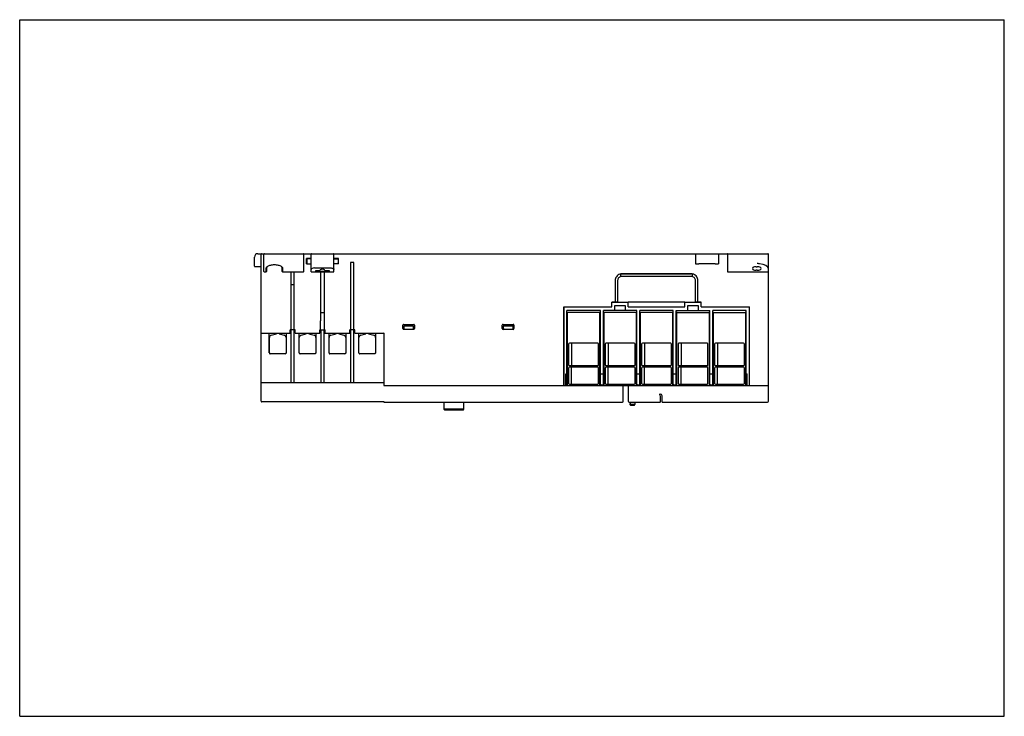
# Model space of a CAD drawing. Header units: millimetres. Extents: x 0 to 297, y 0 to 210.
import ezdxf

# ---------------------------------------------------------------- set-up
doc = ezdxf.new("R2010")
doc.units = ezdxf.units.MM
doc.header["$LTSCALE"] = 16.335
doc.layers.get('0').update_dxf_attribs({"linetype": 'CONTINUOUS'})

msp = doc.modelspace()

# ---------------------------------------------------------------- linework, layer by layer
at = {"color": 7, "linetype": 'Continuous'}
for p, q in [((0, 0), (0, 210)), ((0, 210), (297, 210)), ((297, 0), (297, 210)), ((70.83, 135.72), (70.83, 138.46)), ((71.83, 139.46), (225.68, 139.46)), ((72.83, 95.01), (72.83, 139.31)), ((73.68, 134.12), (73.68, 139.31)), ((85.68, 134.12), (85.68, 139.31)), ((86.54, 136.41), (86.54, 138.06)), ((87.89, 138.06), (86.54, 138.06)), ((86.63, 137.89), (86.64, 136.65)), ((87.89, 137.89), (86.63, 137.89)), ((86.64, 136.65), (86.89, 136.41)), ((87.89, 133.96), (87.89, 139.31)), ((94.78, 133.96), (94.78, 139.31)), ((94.78, 139.31), (94.78, 139.31)), ((96.13, 138.06), (94.78, 138.06)), ((94.78, 137.89), (96.03, 137.89)), ((96.02, 136.65), (95.78, 136.41)), ((96.03, 137.89), (96.02, 136.65)), ((96.13, 136.41), (96.13, 138.06)), ((99.82, 136.78), (99.82, 116.46)), ((100.84, 136.78), (99.82, 136.78)), ((100.84, 116.46), (100.84, 136.78)), ((203.88, 139.46), (203.88, 136.39)), ((210.78, 139.46), (210.78, 136.39)), ((213.48, 139.31), (213.48, 134.12)), ((225.83, 94.96), (225.83, 139.31)), ((70.98, 135.57), (72.83, 135.56)), ((73.83, 133.96), (74.37, 133.96)), ((74.37, 133.96), (74.38, 135.04)), ((74.57, 134.18), (74.37, 133.96)), ((74.57, 134.18), (74.58, 135.22)), ((79.08, 135.22), (79.09, 134.18)), ((79.29, 133.96), (79.09, 134.18)), ((79.28, 135.04), (79.29, 133.96)), ((79.29, 133.96), (85.53, 133.96)), ((81.82, 133.96), (81.82, 116.46)), ((82.84, 116.46), (82.84, 133.96)), ((86.54, 136.41), (87.89, 136.41)), ((87.89, 133.96), (94.78, 133.96)), ((88.88, 135.15), (93.78, 135.16)), ((89.33, 134.12), (89.33, 134.42)), ((89.33, 134.42), (90.58, 134.42)), ((93.33, 134.12), (89.33, 134.12)), ((90.83, 119.21), (90.8, 133.96)), ((91.86, 133.96), (91.82, 116.46)), ((92.08, 134.42), (93.33, 134.42)), ((93.33, 134.42), (93.33, 134.12)), ((96.13, 136.41), (94.78, 136.41)), ((209.78, 136.39), (204.88, 136.39)), ((213.63, 133.96), (225.68, 133.96)), ((222.18, 135.53), (222.48, 135.53)), ((222.48, 134.47), (222.18, 134.47)), ((179.62, 131.34), (179.62, 124.86)), ((180.37, 131.34), (180.37, 124.86)), ((202.84, 133.34), (181.32, 133.34)), ((202.82, 132.58), (181.36, 132.58)), ((181.46, 133.36), (202.59, 133.36)), ((203.84, 124.86), (203.84, 131.34)), ((204.59, 124.86), (204.59, 131.34)), ((81.82, 130.21), (82.84, 130.21)), ((180.37, 124.86), (178.61, 124.86)), ((178.61, 123.46), (178.61, 124.86)), ((200.62, 124.86), (183.59, 124.86)), ((183.59, 123.46), (183.59, 124.86)), ((200.62, 123.46), (200.62, 124.86)), ((205.59, 124.86), (203.84, 124.86)), ((205.59, 123.46), (205.59, 124.86)), ((164.1, 123.46), (178.61, 123.46)), ((164.1, 99.86), (164.1, 123.46)), ((164.14, 123.46), (164.14, 99.96)), ((175.15, 122.3), (165.06, 122.3)), ((165.06, 99.71), (165.06, 122.3)), ((175.15, 100.11), (175.15, 122.3)), ((186.15, 122.3), (176.06, 122.3)), ((176.06, 100.11), (176.06, 122.3)), ((183.59, 124.71), (178.61, 124.71)), ((182.75, 123.77), (179.46, 123.77)), ((179.46, 123.77), (179.46, 122.3)), ((182.75, 122.3), (182.75, 123.77)), ((183.59, 123.46), (200.62, 123.46)), ((186.15, 100.11), (186.15, 122.3)), ((197.15, 122.3), (187.06, 122.3)), ((187.06, 100.11), (187.06, 122.3)), ((197.15, 100.11), (197.15, 122.3)), ((198.06, 122.3), (208.15, 122.3)), ((198.06, 100.11), (198.06, 122.3)), ((205.59, 124.71), (200.62, 124.71)), ((204.75, 123.77), (201.46, 123.77)), ((201.46, 123.77), (201.46, 122.3)), ((204.75, 122.3), (204.75, 123.77)), ((205.59, 123.46), (220.1, 123.46)), ((208.15, 100.11), (208.15, 122.3)), ((219.15, 122.3), (209.06, 122.3)), ((209.06, 100.11), (209.06, 122.3)), ((219.15, 99.71), (219.15, 122.3)), ((220.07, 123.46), (220.07, 99.91)), ((220.1, 99.86), (220.1, 123.46)), ((90.74, 116.46), (90.74, 119.21)), ((90.74, 119.21), (90.83, 119.21)), ((91.83, 121.66), (90.83, 121.66)), ((165.18, 121.61), (165.18, 99.86)), ((174.88, 121.76), (165.33, 121.76)), ((175.03, 99.86), (175.03, 121.61)), ((176.18, 121.61), (176.18, 99.86)), ((185.88, 121.76), (176.33, 121.76)), ((186.03, 99.86), (186.03, 121.61)), ((187.18, 121.61), (187.18, 99.86)), ((196.88, 121.76), (187.33, 121.76)), ((197.03, 99.86), (197.03, 121.61)), ((198.18, 99.86), (198.18, 121.61)), ((198.33, 121.76), (207.88, 121.76)), ((208.03, 99.91), (208.03, 121.61)), ((209.18, 121.61), (209.18, 99.91)), ((209.33, 121.76), (218.88, 121.76)), ((219.03, 99.86), (219.03, 121.61)), ((81.55, 116.46), (81.55, 115.46)), ((83.11, 116.46), (81.55, 116.46)), ((81.58, 115.46), (81.58, 116.46)), ((81.82, 116.46), (81.82, 100.51)), ((82.84, 100.51), (82.84, 116.46)), ((83.08, 115.46), (83.08, 116.46)), ((83.11, 115.46), (83.11, 116.46)), ((90.55, 115.46), (90.55, 116.46)), ((90.55, 116.46), (92.11, 116.46)), ((90.58, 115.46), (90.58, 116.46)), ((90.82, 116.46), (90.82, 100.51)), ((91.84, 100.51), (91.84, 116.46)), ((92.08, 115.46), (92.08, 116.46)), ((92.11, 115.46), (92.11, 116.46)), ((99.55, 116.46), (99.55, 115.46)), ((101.11, 116.46), (99.55, 116.46)), ((99.58, 115.46), (99.58, 116.46)), ((99.82, 116.46), (99.82, 100.51)), ((100.84, 100.51), (100.84, 116.46)), ((101.08, 115.46), (101.08, 116.46)), ((101.11, 115.46), (101.11, 116.46)), ((115.57, 116.9), (115.57, 117.91)), ((115.82, 118.16), (118.84, 118.16)), ((118.84, 116.65), (115.82, 116.65)), ((115.83, 117.63), (115.83, 116.96)), ((118.83, 117.63), (115.83, 117.63)), ((116.08, 116.71), (118.58, 116.71)), ((118.83, 116.96), (118.83, 117.63)), ((119.09, 117.91), (119.09, 116.9)), ((145.57, 116.9), (145.57, 117.91)), ((145.82, 118.16), (148.84, 118.16)), ((148.84, 116.65), (145.82, 116.65)), ((145.83, 117.63), (145.84, 116.94)), ((148.83, 117.63), (145.83, 117.63)), ((146.09, 116.71), (148.58, 116.71)), ((148.83, 116.96), (148.83, 117.63)), ((149.09, 117.91), (149.09, 116.9)), ((72.98, 115.46), (81.58, 115.46)), ((75.3, 109.53), (75.3, 115.46)), ((75.33, 109.55), (75.33, 114.16)), ((75.88, 114.88), (77.44, 115.3)), ((77.44, 115.3), (77.44, 115.46)), ((78.22, 115.46), (78.22, 115.3)), ((78.22, 115.3), (79.78, 114.88)), ((80.33, 114.16), (80.33, 109.52)), ((80.36, 115.46), (80.36, 109.53)), ((83.08, 115.46), (90.58, 115.46)), ((84.3, 109.53), (84.3, 115.46)), ((84.33, 109.55), (84.33, 114.16)), ((84.88, 114.88), (86.44, 115.3)), ((86.44, 115.3), (86.44, 115.46)), ((87.22, 115.46), (87.22, 115.3)), ((87.22, 115.3), (88.78, 114.88)), ((89.33, 114.16), (89.33, 109.52)), ((89.36, 115.46), (89.36, 109.53)), ((92.08, 115.46), (99.58, 115.46)), ((93.3, 109.53), (93.3, 115.46)), ((93.33, 109.55), (93.33, 114.16)), ((93.88, 114.88), (95.44, 115.3)), ((95.44, 115.3), (95.44, 115.46)), ((96.22, 115.46), (96.22, 115.3)), ((96.22, 115.3), (97.78, 114.88)), ((98.33, 114.16), (98.33, 109.52)), ((98.36, 115.46), (98.36, 109.53)), ((101.08, 115.46), (109.83, 115.46)), ((102.3, 109.53), (102.3, 115.46)), ((102.33, 109.55), (102.33, 114.16)), ((102.88, 114.88), (104.44, 115.3)), ((104.44, 115.3), (104.44, 115.46)), ((105.22, 115.46), (105.22, 115.3)), ((105.22, 115.3), (106.78, 114.88)), ((107.33, 114.16), (107.33, 109.52)), ((107.36, 115.46), (107.36, 109.53)), ((109.83, 115.46), (109.98, 115.61)), ((109.83, 115.46), (109.83, 99.86)), ((165.59, 112.2), (165.59, 105.97)), ((174.37, 112.45), (165.84, 112.45)), ((166.48, 112.45), (166.48, 105.72)), ((174.62, 105.97), (174.62, 112.2)), ((176.59, 112.2), (176.59, 105.97)), ((185.37, 112.45), (176.84, 112.45)), ((177.48, 112.45), (177.48, 105.72)), ((185.62, 105.97), (185.62, 112.2)), ((187.59, 112.2), (187.59, 105.97)), ((196.37, 112.45), (187.84, 112.45)), ((188.48, 112.45), (188.48, 105.72)), ((196.62, 105.97), (196.62, 112.2)), ((198.59, 112.2), (198.59, 105.97)), ((207.37, 112.45), (198.84, 112.45)), ((199.48, 112.45), (199.48, 105.72)), ((207.62, 105.97), (207.62, 112.2)), ((209.59, 112.2), (209.59, 105.97)), ((218.37, 112.45), (209.84, 112.45)), ((210.48, 112.45), (210.48, 105.72)), ((218.62, 105.97), (218.62, 112.2)), ((80.08, 109.28), (75.58, 109.28)), ((80.08, 109.26), (75.58, 109.26)), ((89.08, 109.28), (84.58, 109.28)), ((89.08, 109.26), (84.58, 109.26)), ((98.08, 109.28), (93.58, 109.28)), ((98.08, 109.26), (93.58, 109.26)), ((107.08, 109.28), (102.58, 109.28)), ((107.08, 109.26), (102.58, 109.26)), ((165.59, 105), (165.59, 100.37)), ((165.84, 105.72), (174.37, 105.72)), ((174.37, 105.25), (165.84, 105.25)), ((166.48, 100.12), (166.48, 105.25)), ((174.62, 100.37), (174.62, 105)), ((176.59, 105), (176.59, 100.37)), ((176.84, 105.72), (185.37, 105.72)), ((185.37, 105.25), (176.84, 105.25)), ((177.48, 100.12), (177.48, 105.25)), ((185.62, 100.37), (185.62, 105)), ((187.59, 105), (187.59, 100.37)), ((187.84, 105.72), (196.37, 105.72)), ((196.37, 105.25), (187.84, 105.25)), ((188.48, 100.12), (188.48, 105.25)), ((196.62, 100.37), (196.62, 105)), ((198.59, 105), (198.59, 100.37)), ((198.84, 105.72), (207.37, 105.72)), ((207.37, 105.25), (198.84, 105.25)), ((199.48, 100.12), (199.48, 105.25)), ((207.62, 100.37), (207.62, 105)), ((209.59, 105), (209.59, 100.37)), ((209.84, 105.72), (218.37, 105.72)), ((218.37, 105.25), (209.84, 105.25)), ((210.48, 100.12), (210.48, 105.25)), ((218.62, 100.37), (218.62, 105)), ((164.75, 103.26), (165.06, 103.26)), ((164.75, 99.71), (164.75, 103.26)), ((175.15, 103.26), (176.06, 103.26)), ((186.15, 103.26), (187.06, 103.26)), ((197.15, 103.26), (198.06, 103.26)), ((208.15, 103.26), (209.06, 103.26)), ((219.15, 103.26), (219.46, 103.26)), ((219.46, 99.71), (219.46, 103.26)), ((109.83, 100.51), (72.98, 100.51)), ((109.98, 99.71), (225.68, 99.71)), ((165.06, 99.96), (165.18, 99.96)), ((165.84, 100.12), (174.37, 100.12)), ((175.03, 99.96), (176.18, 99.96)), ((176.84, 100.12), (185.37, 100.12)), ((182.08, 94.96), (182.08, 99.71)), ((183.58, 99.71), (183.58, 94.96)), ((186.03, 99.96), (187.18, 99.96)), ((187.84, 100.12), (196.37, 100.12)), ((197.03, 99.96), (198.18, 99.96)), ((198.84, 100.12), (207.37, 100.12)), ((208.03, 99.96), (209.18, 99.96)), ((209.84, 100.12), (218.37, 100.12)), ((219.03, 99.96), (219.15, 99.96)), ((192.86, 97.11), (193.29, 97.11)), ((193.33, 94.86), (193.3, 96.38)), ((193.82, 94.71), (193.79, 96.62)), ((109.83, 94.76), (73.08, 94.76)), ((109.83, 94.71), (109.83, 94.96)), ((109.83, 94.71), (181.83, 94.71)), ((127.98, 94.71), (127.98, 92.58)), ((128.23, 92.33), (127.98, 92.58)), ((133.98, 92.58), (127.98, 92.58)), ((133.73, 92.33), (128.23, 92.33)), ((133.73, 92.33), (133.98, 92.58)), ((133.98, 92.58), (133.98, 94.71)), ((183.83, 94.71), (193.18, 94.71)), ((184.09, 94.24), (184.09, 93.96)), ((185.57, 93.96), (184.09, 93.96)), ((184.34, 93.71), (184.09, 93.96)), ((184.1, 94.71), (184.1, 94.45)), ((185.32, 93.71), (184.34, 93.71)), ((185.32, 93.71), (185.57, 93.96)), ((185.57, 94.71), (185.57, 93.96)), ((193.82, 94.71), (225.58, 94.71)), ((0, 0), (297, 0))]:
    msp.add_line(p, q, dxfattribs=at)
for centre, radius, start, end in [((71.83, 138.46), 1, 90, 180), ((72.98, 139.31), 0.15, 90, 180), ((73.83, 139.31), 0.15, 90, 180), ((85.53, 139.31), 0.15, 0, 90), ((88.04, 139.31), 0.15, 90, 180), ((94.63, 139.31), 0.15, 0, 90), ((213.63, 139.31), 0.15, 90, 180), ((225.68, 139.31), 0.15, 0, 90), ((70.98, 135.72), 0.15, 180, 269.5), ((165.33, 121.61), 0.15, 90, 180), ((174.88, 121.61), 0.15, 0, 90), ((176.33, 121.61), 0.15, 90, 180), ((185.88, 121.61), 0.15, 0, 90), ((187.33, 121.61), 0.15, 90, 180), ((196.88, 121.61), 0.15, 0, 90), ((198.33, 121.61), 0.15, 90, 180), ((207.88, 121.61), 0.15, 0, 90), ((209.33, 121.61), 0.15, 90, 180), ((218.88, 121.61), 0.15, 0, 90), ((72.98, 115.61), 0.15, 180, 270), ((76.07, 114.16), 0.744, 105, 180.0052), ((79.59, 114.16), 0.744, 359.9948, 75), ((85.07, 114.16), 0.744, 105, 180.0052), ((88.59, 114.16), 0.744, 359.9948, 75), ((94.07, 114.16), 0.744, 105, 180.0052), ((97.59, 114.16), 0.744, 359.9948, 75), ((103.07, 114.16), 0.744, 105, 180.0052), ((106.59, 114.16), 0.744, 359.9948, 75), ((75.58, 109.53), 0.276, 180, 270), ((75.58, 109.53), 0.25, 176.3143, 270), ((80.08, 109.53), 0.276, 270, 360), ((80.08, 109.53), 0.25, 270, 356.3038), ((84.58, 109.53), 0.276, 180, 270), ((84.58, 109.53), 0.25, 176.3143, 270), ((89.08, 109.53), 0.276, 270, 360), ((89.08, 109.53), 0.25, 270, 356.3038), ((93.58, 109.53), 0.276, 180, 270), ((93.58, 109.53), 0.25, 176.3143, 270), ((98.08, 109.53), 0.276, 270, 360), ((98.08, 109.53), 0.25, 270, 356.3038), ((102.58, 109.53), 0.276, 180, 270), ((102.58, 109.53), 0.25, 176.3143, 270), ((107.08, 109.53), 0.276, 270, 360), ((107.08, 109.53), 0.25, 270, 356.3038), ((72.98, 100.66), 0.15, 180, 270), ((109.98, 99.86), 0.15, 180, 270), ((165.33, 99.86), 0.15, 180, 270), ((174.88, 99.86), 0.15, 270, 360), ((175.3, 100.11), 0.15, 180, 270), ((175.91, 100.11), 0.15, 270, 360), ((176.33, 99.86), 0.15, 180, 270), ((185.88, 99.86), 0.15, 270, 360), ((186.3, 100.11), 0.15, 180, 270), ((186.91, 100.11), 0.15, 270, 360), ((187.33, 99.86), 0.15, 180, 270), ((196.88, 99.86), 0.15, 270, 360), ((197.3, 100.11), 0.15, 180, 270), ((197.91, 100.11), 0.15, 270, 360), ((198.33, 99.86), 0.15, 180, 270), ((207.83, 99.91), 0.2, 270, 360), ((208.3, 100.11), 0.15, 180, 270), ((208.91, 100.11), 0.15, 270, 360), ((209.38, 99.91), 0.2, 180, 270), ((218.88, 99.86), 0.15, 270, 360), ((225.68, 99.86), 0.15, 270, 360), ((192.05, 96.36), 1.25, 1, 36.87), ((193.29, 96.61), 0.5, 1, 90), ((73.08, 95.01), 0.25, 180, 270), ((181.83, 94.96), 0.25, 270, 360), ((183.83, 94.96), 0.25, 180, 270), ((193.18, 94.86), 0.15, 270, 1), ((225.58, 94.96), 0.25, 270, 360)]:
    msp.add_arc(centre, radius, start, end, dxfattribs=at)
for centre, major_axis, ratio, start_param, end_param in [((73.83, 134.12), (0, 0.165), 0.907467, 1.570796, 3.141593), ((85.53, 134.12), (0, 0.165), 0.907467, -3.141593, -1.570796), ((88.88, 134.69), (0.991, 0), 0.462945, 1.570872, 3.141669), ((91.33, 134.42), (0.75, 0), 0.462945, 0.000076, 3.141669), ((204.88, 136.39), (1, 0), 0.008725, 3.141517, 4.712313), ((209.78, 136.39), (1, 0), 0.008725, -1.570872, -0.000076), ((213.63, 134.12), (0, 0.165), 0.907467, -4.712389, -3.141593), ((222.18, 135), (1.15, 0), 0.462963, 1.570796, 4.712389), ((222.48, 135), (1.15, 0), 0.462963, -1.570796, 1.570796), ((222.43, 134.88), (3.4, 0), 0.462963, 0, 1.344113), ((225.68, 133.89), (0.15, 0), 0.462963, 0, 1.570796), ((115.82, 117.91), (0.177, -0.177), 0.999695, 2.356347, 3.926839), ((115.82, 116.9), (0.177, 0.177), 0.999695, 2.357835, 3.928327), ((116.08, 116.96), (-0.177, -0.177), 0.999695, -0.785246, 0.785246), ((118.58, 116.96), (-0.177, 0.177), 0.999695, 2.356347, 3.926839), ((118.84, 117.91), (-0.177, -0.177), 0.999695, 2.356347, 3.926839), ((118.84, 116.9), (-0.177, 0.177), 0.999695, 2.354855, 3.925347), ((145.82, 117.91), (0.177, -0.177), 0.999695, 2.356347, 3.926839), ((145.82, 116.9), (0.177, 0.177), 0.999695, 2.356347, 3.926838), ((148.58, 116.96), (0.177, -0.177), 0.999695, -0.785246, 0.785246), ((148.84, 117.91), (-0.177, -0.177), 0.999695, 2.356347, 3.926838), ((148.84, 116.9), (-0.177, 0.177), 0.999695, 2.355308, 3.9258), ((165.84, 112.2), (-0.177, 0.177), 0.999973, -0.785384, 0.785384), ((174.37, 112.2), (0.177, 0.177), 0.999973, -0.785384, 0.785384), ((176.84, 112.2), (-0.177, 0.177), 0.999973, -0.785384, 0.785384), ((185.37, 112.2), (0.177, 0.177), 0.999973, -0.785384, 0.785384), ((187.84, 112.2), (-0.177, 0.177), 0.999973, -0.785384, 0.785384), ((196.37, 112.2), (0.177, 0.177), 0.999973, -0.785384, 0.785384), ((198.84, 112.2), (-0.177, 0.177), 0.999973, -0.785384, 0.785384), ((207.37, 112.2), (0.177, 0.177), 0.999973, -0.785384, 0.785384), ((209.84, 112.2), (-0.177, 0.177), 0.999973, -0.785384, 0.785384), ((218.37, 112.2), (0.177, 0.177), 0.999973, -0.785384, 0.785384), ((165.84, 105.97), (-0.208, -0.139), 0.99998, -0.587991, 0.982787), ((165.84, 105), (-0.208, 0.139), 0.99998, -0.982787, 0.587991), ((174.37, 105.97), (0.208, -0.139), 0.99998, -0.982787, 0.587991), ((174.37, 105), (0.208, 0.139), 0.99998, -0.587991, 0.982787), ((176.84, 105.97), (-0.208, -0.139), 0.99998, -0.587991, 0.982787), ((176.84, 105), (-0.208, 0.139), 0.99998, -0.982787, 0.587991), ((185.37, 105.97), (0.208, -0.139), 0.99998, -0.982787, 0.587991), ((185.37, 105), (0.208, 0.139), 0.99998, -0.587991, 0.982787), ((187.84, 105.97), (-0.208, -0.139), 0.99998, -0.587991, 0.982787), ((187.84, 105), (-0.208, 0.139), 0.99998, -0.982787, 0.587991), ((196.37, 105.97), (0.208, -0.139), 0.99998, -0.982787, 0.587991), ((196.37, 105), (0.208, 0.139), 0.99998, -0.587991, 0.982787), ((198.84, 105.97), (-0.208, -0.139), 0.99998, -0.587991, 0.982787), ((198.84, 105), (-0.208, 0.139), 0.99998, -0.982787, 0.587991), ((207.37, 105.97), (0.208, -0.139), 0.99998, -0.982787, 0.587991), ((207.37, 105), (0.208, 0.139), 0.99998, -0.587991, 0.982787), ((209.84, 105.97), (-0.208, -0.139), 0.99998, -0.587991, 0.982787), ((209.84, 105), (-0.208, 0.139), 0.99998, -0.982787, 0.587991), ((218.37, 105.97), (0.208, -0.139), 0.99998, -0.982787, 0.587991), ((218.37, 105), (0.208, 0.139), 0.99998, -0.587991, 0.982787), ((164.1, 99.86), (0, 0.15), 0.003491, -3.141593, -1.570796), ((164.14, 99.96), (0, 0.25), 0.003491, -3.141593, -1.570796), ((165.84, 100.37), (-0.177, -0.177), 0.999973, -0.785384, 0.785384), ((174.37, 100.37), (0.177, -0.177), 0.999973, -0.785384, 0.785384), ((176.84, 100.37), (-0.177, -0.177), 0.999973, -0.785384, 0.785384), ((185.37, 100.37), (0.177, -0.177), 0.999973, -0.785384, 0.785384), ((187.84, 100.37), (-0.177, -0.177), 0.999973, -0.785384, 0.785384), ((196.37, 100.37), (0.177, -0.177), 0.999973, -0.785384, 0.785384), ((198.84, 100.37), (-0.177, -0.177), 0.999973, -0.785384, 0.785384), ((207.37, 100.37), (0.177, -0.177), 0.999973, -0.785384, 0.785384), ((209.84, 100.37), (-0.177, -0.177), 0.999973, -0.785384, 0.785384), ((218.37, 100.37), (0.177, -0.177), 0.999973, -0.785384, 0.785384), ((220.07, 99.91), (0, 0.2), 0.003491, 1.570796, 3.141593), ((220.11, 99.86), (0, 0.15), 0.003491, 1.570796, 2.094394)]:
    msp.add_ellipse(centre, major_axis=major_axis, ratio=ratio, start_param=start_param, end_param=end_param, dxfattribs=at)
for points, knots in [([(74.38, 135.04), (74.38, 135.07), (74.39, 135.19), (74.44, 135.3), (74.49, 135.38)], [0, 0, 0, 0, 0.238623, 1, 1, 1, 1]), ([(74.49, 135.38), (74.5, 135.39), (74.54, 135.43), (74.57, 135.48), (74.61, 135.51)], [0, 0, 0, 0, 0.241132, 1, 1, 1, 1]), ([(74.58, 135.22), (74.58, 135.25), (74.59, 135.37), (74.64, 135.48), (74.68, 135.56)], [0, 0, 0, 0, 0.240791, 1, 1, 1, 1]), ([(74.61, 135.51), (74.62, 135.53), (74.69, 135.59), (74.77, 135.65), (74.83, 135.69)], [0, 0, 0, 0, 0.237982, 1, 1, 1, 1]), ([(74.83, 135.69), (74.96, 135.77), (75.25, 135.91), (75.92, 136.11), (76.83, 136.21), (77.74, 136.11), (78.41, 135.91), (78.7, 135.77), (78.83, 135.69)], [0, 0, 0, 0, 0.109952, 0.233171, 0.49978, 0.76637, 0.889544, 1, 1, 1, 1]), ([(78.83, 135.69), (78.85, 135.67), (78.93, 135.62), (79, 135.56), (79.05, 135.51)], [0, 0, 0, 0, 0.263261, 1, 1, 1, 1]), ([(79.01, 135.5), (79.02, 135.47), (79.06, 135.39), (79.08, 135.29), (79.08, 135.22)], [0, 0, 0, 0, 0.2609, 1, 1, 1, 1]), ([(79.05, 135.51), (79.07, 135.49), (79.14, 135.42), (79.2, 135.33), (79.23, 135.26)], [0, 0, 0, 0, 0.269106, 1, 1, 1, 1]), ([(79.23, 135.26), (79.24, 135.25), (79.27, 135.17), (79.28, 135.1), (79.28, 135.04)], [0, 0, 0, 0, 0.259161, 1, 1, 1, 1]), ([(93.78, 135.16), (93.91, 135.16), (94.16, 135.13), (94.45, 135.05), (94.62, 134.95), (94.73, 134.85), (94.78, 134.75), (94.78, 134.69)], [0, 0, 0, 0, 0.339627, 0.628381, 0.745643, 0.84451, 1, 1, 1, 1]), ([(223.19, 136.42), (223.13, 136.42), (222.87, 136.46), (222.62, 136.51), (222.43, 136.55)], [0, 0, 0, 0, 0.247217, 1, 1, 1, 1]), ([(181.32, 133.34), (181.21, 133.32), (180.9, 133.25), (180.42, 133), (179.97, 132.55), (179.68, 131.97), (179.62, 131.55), (179.62, 131.34)], [0, 0, 0, 0, 0.114448, 0.335835, 0.557222, 0.77861, 1, 1, 1, 1]), ([(181.36, 132.58), (181.22, 132.55), (180.95, 132.44), (180.63, 132.16), (180.42, 131.78), (180.37, 131.49), (180.37, 131.34)], [0, 0, 0, 0, 0.247406, 0.494978, 0.743002, 1, 1, 1, 1]), ([(181.35, 132.58), (181.35, 132.71), (181.33, 132.96), (181.32, 133.21), (181.32, 133.34)], [0, 0, 0, 0, 0.500103, 1, 1, 1, 1]), ([(202.84, 133.34), (202.84, 133.21), (202.84, 132.96), (202.83, 132.71), (202.82, 132.58)], [0, 0, 0, 0, 0.499942, 1, 1, 1, 1]), ([(203.84, 131.34), (203.84, 131.49), (203.79, 131.78), (203.57, 132.16), (203.24, 132.45), (202.96, 132.56), (202.82, 132.58)], [0, 0, 0, 0, 0.254373, 0.501916, 0.750868, 1, 1, 1, 1]), ([(204.59, 131.34), (204.59, 131.55), (204.52, 131.97), (204.24, 132.54), (203.79, 133), (203.3, 133.25), (202.97, 133.32), (202.84, 133.34)], [0, 0, 0, 0, 0.217662, 0.435321, 0.652979, 0.870638, 1, 1, 1, 1]), ([(146.09, 116.71), (146.05, 116.71), (145.99, 116.72), (145.9, 116.78), (145.85, 116.86), (145.84, 116.92), (145.84, 116.94)], [0, 0, 0, 0, 0.266223, 0.528183, 0.790143, 1, 1, 1, 1]), ([(184.1, 94.45), (184.1, 94.41), (184.1, 94.34), (184.09, 94.27), (184.09, 94.24)], [0, 0, 0, 0, 0.565059, 1, 1, 1, 1])]:
    msp.add_open_spline(points, degree=3, knots=knots, dxfattribs=at)
msp.add_open_spline([(78.94, 135.61), (78.97, 135.57), (78.99, 135.54), (79.01, 135.5)], degree=3, dxfattribs=at)

doc.saveas('drawing.dxf')
